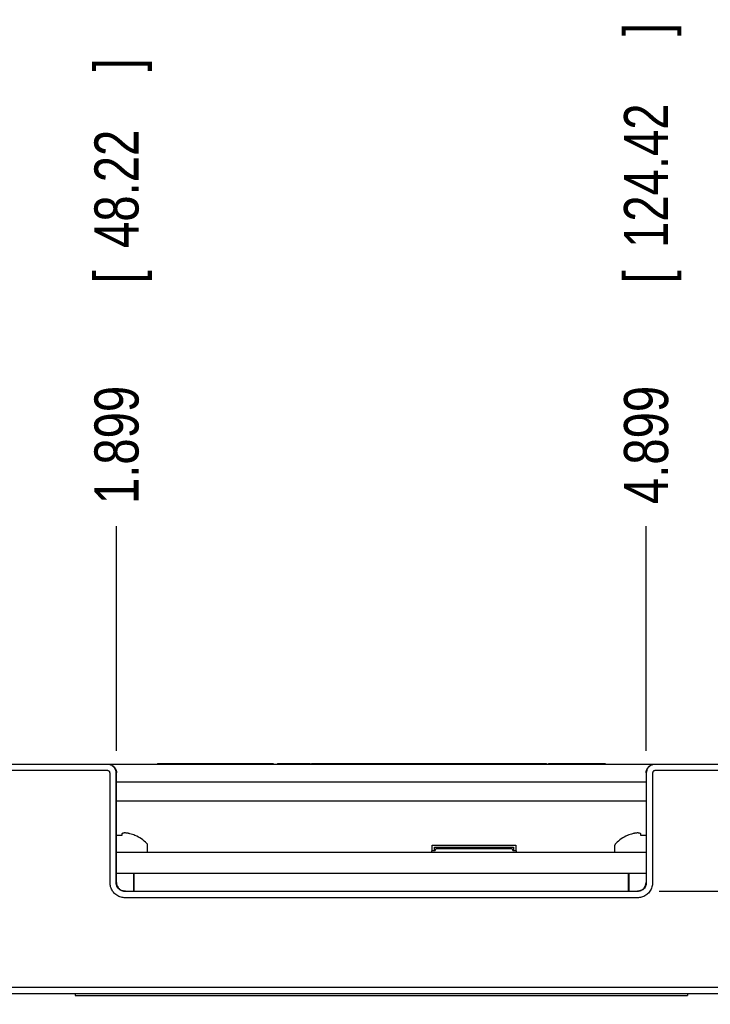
# Model space of a CAD drawing. Header units: inches. Extents: x 0 to 22, y 0 to 17.
# Tile 7 of 32: x 2 to 3.9, y 11.2 to 14. Entities that reach past the tile are written whole.
import ezdxf

# ---------------------------------------------------------------- set-up
doc = ezdxf.new("R2010")
doc.units = ezdxf.units.IN
doc.header["$LTSCALE"] = 1.21
doc.header["$MEASUREMENT"] = 0
doc.layers.get('0').update_dxf_attribs({"linetype": 'CONTINUOUS'})
doc.layers.add('DIMENSIONS', color=7, linetype='CONTINUOUS')
doc.styles.get("Standard").update_dxf_attribs({"font": 'txt', "width": 0.8})
doc.dimstyles.new('DIMSTYLE_2', dxfattribs={"dimtxt": 0.125, "dimasz": 0.18, "dimexe": 0.18, "dimexo": 0.0625, "dimgap": 0.09, "dimtad": 0, "dimtih": 1, "dimtoh": 1, "dimdec": 3, "dimlfac": 2, "dimzin": 4, "dimdsep": 46, "dimtxsty": 'STANDARD', "dimblk": '_FILLED', "dimblk1": '_FILLED', "dimblk2": '_FILLED', "dimcen": 0.09, "dimadec": 0, "dimazin": 0, "dimtp": 0.01, "dimtm": 0.01, "dimtfac": 1, "dimtdec": 3, "dimtofl": 0, "dimtmove": 0, "dimatfit": 3, "dimldrblk": '_FILLED', "dimfxl": 1, "dimtolj": 1, "dimtzin": 4, "dimarcsym": 0})

# ---------------------------------------------------------------- blocks, each defined once
blk = doc.blocks.new('*D10')
at = {"layer": 'DIMENSIONS', "color": 2, "linetype": 'CONTINUOUS'}
blk.add_line((4.6798, 11.8165), (4.6798, 12.548), dxfattribs=at)
at = {"layer": 'DIMENSIONS', "color": 2, "linetype": 'CONTINUOUS', "width": 0.8}
for s, p in [(']', (4.7423, 13.9355)), ('172.65', (4.7423, 13.3355)), ('[', (4.7423, 13.2355)), ('6.797', (4.7423, 12.6105))]:
    blk.add_text(s, height=0.125, rotation=90, dxfattribs=at).set_placement(p)
blk = doc.blocks.new('_FILLED')
at = {"color": 0, "linetype": 'BYBLOCK'}
blk.add_solid([(0, 0), (-1, 0.174), (-1, -0.174)], dxfattribs=at)
blk = doc.blocks.new('*D12')
at = {"layer": 'DIMENSIONS', "color": 2, "linetype": 'CONTINUOUS'}
blk.add_line((2.2305, 11.912), (2.2305, 12.548), dxfattribs=at)
at = {"layer": 'DIMENSIONS', "color": 2, "linetype": 'CONTINUOUS', "width": 0.8}
for s, p in [(']', (2.293, 13.8355)), ('48.22', (2.293, 13.3355)), ('[', (2.293, 13.2355)), ('1.899', (2.293, 12.6105))]:
    blk.add_text(s, height=0.125, rotation=90, dxfattribs=at).set_placement(p)
blk = doc.blocks.new('*D13')
at = {"layer": 'DIMENSIONS', "color": 2, "linetype": 'CONTINUOUS'}
blk.add_line((3.7305, 11.912), (3.7305, 12.548), dxfattribs=at)
at = {"layer": 'DIMENSIONS', "color": 2, "linetype": 'CONTINUOUS', "width": 0.8}
for s, p in [(']', (3.793, 13.9355)), ('124.42', (3.793, 13.3355)), ('[', (3.793, 13.2355)), ('4.899', (3.793, 12.6105))]:
    blk.add_text(s, height=0.125, rotation=90, dxfattribs=at).set_placement(p)
blk = doc.blocks.new('*D16')
at = {"layer": 'DIMENSIONS', "color": 2, "linetype": 'CONTINUOUS'}
blk.add_line((3.768, 11.5145), (5.118, 11.5145), dxfattribs=at)
at = {"layer": 'DIMENSIONS', "color": 2, "linetype": 'CONTINUOUS', "width": 0.8}
for s, p in [('.640', (5.1805, 11.452)), ('[', (5.7055, 11.452)), ('16.26', (5.8055, 11.452)), (']', (6.3055, 11.452))]:
    blk.add_text(s, height=0.125, dxfattribs=at).set_placement(p)

msp = doc.modelspace()

# ---------------------------------------------------------------- linework, layer by layer
at = {"color": 7, "linetype": 'CONTINUOUS'}
for p, q in [((1.43052, 11.87451), (4.53052, 11.87451)), ((2.2048, 11.87379), (1.43052, 11.87379)), ((2.34644, 11.87651), (2.34644, 11.87451)), ((2.34644, 11.87651), (2.4982, 11.87651)), ((2.41436, 11.87651), (2.41436, 11.87451)), ((2.41977, 11.87651), (2.41977, 11.87451)), ((2.4982, 11.87651), (2.4982, 11.87451)), ((2.49869, 11.87651), (2.67455, 11.87651)), ((2.61866, 11.87451), (2.61866, 11.87651)), ((2.64236, 11.87651), (2.64236, 11.87451)), ((2.67309, 11.87651), (2.67309, 11.87451)), ((2.67455, 11.87651), (2.67455, 11.87451)), ((2.68621, 11.87651), (2.68621, 11.87451)), ((2.68621, 11.87651), (2.77901, 11.87651)), ((2.71039, 11.87651), (2.71039, 11.87451)), ((2.75642, 11.87651), (2.75642, 11.87451)), ((2.77696, 11.87651), (2.77696, 11.87451)), ((2.77901, 11.87651), (2.77901, 11.87451)), ((2.78147, 11.87651), (2.78147, 11.87451)), ((2.78249, 11.87651), (2.78249, 11.87451)), ((2.78249, 11.87651), (2.85257, 11.87651)), ((2.85257, 11.87651), (2.85257, 11.87451)), ((2.85344, 11.87651), (2.85344, 11.87451)), ((2.85344, 11.87651), (3.17145, 11.87651)), ((2.88286, 11.87651), (2.88286, 11.87451)), ((2.91361, 11.87651), (2.91361, 11.87451)), ((2.94303, 11.87651), (2.94303, 11.87451)), ((2.95293, 11.87651), (2.95293, 11.87451)), ((2.98368, 11.87651), (2.98368, 11.87451)), ((2.9917, 11.87651), (2.9917, 11.87451)), ((3.00786, 11.87651), (3.00786, 11.87451)), ((3.04078, 11.87651), (3.04078, 11.87451)), ((3.04457, 11.87651), (3.04457, 11.87451)), ((3.13358, 11.87651), (3.13358, 11.87451)), ((3.13851, 11.87651), (3.13851, 11.87451)), ((3.14726, 11.87651), (3.14726, 11.87451)), ((3.17145, 11.87651), (3.17145, 11.87451)), ((3.1715, 11.87651), (3.24015, 11.87651)), ((3.19636, 11.87651), (3.19636, 11.87451)), ((3.21572, 11.87651), (3.21572, 11.87451)), ((3.24021, 11.87651), (3.44854, 11.87651)), ((3.24021, 11.87651), (3.24021, 11.87451)), ((3.27095, 11.87651), (3.27095, 11.87451)), ((3.27298, 11.87651), (3.27298, 11.87451)), ((3.281, 11.87651), (3.281, 11.87451)), ((3.28408, 11.87651), (3.28408, 11.87451)), ((3.35224, 11.87651), (3.35224, 11.87451)), ((3.35779, 11.87651), (3.35779, 11.87451)), ((3.38198, 11.87651), (3.38198, 11.87451)), ((3.428, 11.87651), (3.428, 11.87451)), ((3.44854, 11.87651), (3.44854, 11.87451)), ((3.45406, 11.87651), (3.54366, 11.87651)), ((3.45406, 11.87651), (3.45406, 11.87451)), ((3.4835, 11.87651), (3.4835, 11.87451)), ((3.51425, 11.87651), (3.51425, 11.87451)), ((3.54366, 11.87651), (3.54366, 11.87451)), ((3.54453, 11.87651), (3.6146, 11.87651)), ((3.54453, 11.87651), (3.54453, 11.87451)), ((3.6146, 11.87651), (3.6146, 11.87451)), ((4.53052, 11.87379), (3.75624, 11.87379)), ((2.2048, 11.85614), (1.43052, 11.85614)), ((2.21215, 11.53879), (2.21215, 11.84879)), ((2.2298, 11.53879), (2.2298, 11.84879)), ((2.23052, 11.53951), (2.23052, 11.84951)), ((3.73052, 11.84951), (3.73052, 11.53951)), ((3.73124, 11.84879), (3.73124, 11.53879)), ((3.74889, 11.84879), (3.74889, 11.53879)), ((4.53052, 11.85614), (3.75624, 11.85614)), ((2.23052, 11.82451), (3.73052, 11.82451)), ((3.73052, 11.76951), (2.23052, 11.76951)), ((2.24552, 11.6775), (2.24552, 11.67232)), ((3.71552, 11.67232), (3.71552, 11.6775)), ((3.73052, 11.62451), (2.23052, 11.62451)), ((2.31852, 11.62451), (2.31852, 11.64464)), ((3.13289, 11.62866), (3.12246, 11.62866)), ((3.12246, 11.62866), (3.12246, 11.62451)), ((3.12466, 11.64539), (3.36159, 11.64539)), ((3.12466, 11.62866), (3.12466, 11.64539)), ((3.13092, 11.63913), (3.35533, 11.63913)), ((3.13092, 11.62866), (3.13092, 11.63913)), ((3.13289, 11.62866), (3.13289, 11.63063)), ((3.13781, 11.63555), (3.34844, 11.63555)), ((3.21852, 11.63913), (3.21852, 11.63555)), ((3.22836, 11.63913), (3.22836, 11.63555)), ((3.25789, 11.63555), (3.25789, 11.63913)), ((3.26773, 11.63913), (3.26773, 11.63555)), ((3.35336, 11.63063), (3.35336, 11.62866)), ((3.3638, 11.62866), (3.35336, 11.62866)), ((3.35533, 11.63913), (3.35533, 11.62866)), ((3.36159, 11.64539), (3.36159, 11.62866)), ((3.3638, 11.62451), (3.3638, 11.62866)), ((3.64252, 11.62451), (3.64252, 11.64464)), ((3.73052, 11.56451), (2.23052, 11.56451)), ((2.27902, 11.56451), (2.27902, 11.51451)), ((2.28052, 11.51451), (2.28052, 11.56451)), ((3.68052, 11.51451), (3.68052, 11.56451)), ((3.68052, 11.56277), (3.68202, 11.56277)), ((3.68202, 11.56191), (3.68052, 11.56191)), ((3.68202, 11.56173), (3.68052, 11.56173)), ((3.68202, 11.55681), (3.68052, 11.55681)), ((3.68202, 11.56451), (3.68202, 11.51451)), ((3.70624, 11.51379), (2.2548, 11.51379)), ((2.25552, 11.51451), (3.70552, 11.51451)), ((3.70624, 11.49614), (2.2548, 11.49614)), ((1.43052, 11.24289), (4.53052, 11.24289)), ((1.43052, 11.22523), (4.53052, 11.22523)), ((4.53052, 11.22452), (1.43052, 11.22452)), ((4.53052, 11.22451), (1.43052, 11.22451)), ((2.11302, 11.22451), (2.11302, 11.21951)), ((2.11302, 11.21951), (3.84802, 11.21951)), ((3.84802, 11.22451), (3.84802, 11.21951))]:
    msp.add_line(p, q, dxfattribs=at)
for centre, radius, start, end in [((2.23802, 11.57039), 0.11137, 66.23747, 74.10632), ((2.23802, 11.57039), 0.11163, 45.48667, 65.91477), ((3.72302, 11.57039), 0.11163, 114.08523, 134.51333), ((3.72302, 11.57039), 0.11137, 105.89368, 113.76253), ((2.31102, 11.64464), 0.0075, 0, 45.48667), ((3.13781, 11.63063), 0.00492, 90, 180), ((3.34844, 11.63063), 0.00492, 0, 90), ((3.65002, 11.64464), 0.0075, 134.51333, 180)]:
    msp.add_arc(centre, radius, start, end, dxfattribs=at)
for points, knots in [([(2.2298, 11.84879), (2.2298, 11.8514), (2.22897, 11.85665), (2.22536, 11.86373), (2.21974, 11.86936), (2.21266, 11.87296), (2.20741, 11.87379), (2.2048, 11.87379)], [0, 0, 0, 0, 0.2000409, 0.4000718, 0.6001142, 0.8000325, 1, 1, 1, 1]), ([(2.20552, 11.87451), (2.20813, 11.87451), (2.21338, 11.87368), (2.22046, 11.87007), (2.22608, 11.86445), (2.22969, 11.85737), (2.23052, 11.85212), (2.23052, 11.84951)], [0, 0, 0, 0, 0.2000055, 0.4000029, 0.5999972, 0.7999945, 1, 1, 1, 1]), ([(3.73052, 11.84951), (3.73052, 11.85212), (3.73135, 11.85737), (3.73496, 11.86445), (3.74058, 11.87007), (3.74766, 11.87368), (3.75291, 11.87451), (3.75552, 11.87451)], [0, 0, 0, 0, 0.2000055, 0.4000028, 0.5999971, 0.7999945, 1, 1, 1, 1]), ([(3.75624, 11.87379), (3.75363, 11.87379), (3.74838, 11.87296), (3.74131, 11.86936), (3.73568, 11.86373), (3.73207, 11.85665), (3.73124, 11.8514), (3.73124, 11.84879)], [0, 0, 0, 0, 0.1999675, 0.3998858, 0.5999282, 0.7999591, 1, 1, 1, 1]), ([(2.21215, 11.84879), (2.21215, 11.84956), (2.2119, 11.85111), (2.21084, 11.85319), (2.20919, 11.85484), (2.20711, 11.8559), (2.20557, 11.85614), (2.2048, 11.85614)], [0, 0, 0, 0, 0.2005015, 0.4004795, 0.6003078, 0.7999428, 1, 1, 1, 1]), ([(3.75624, 11.85614), (3.75547, 11.85614), (3.75393, 11.8559), (3.75185, 11.85484), (3.7502, 11.85319), (3.74914, 11.85111), (3.7489, 11.84956), (3.74889, 11.84879)], [0, 0, 0, 0, 0.2000572, 0.3996922, 0.5995205, 0.7994985, 1, 1, 1, 1]), ([(2.26488, 11.67831), (2.26485, 11.67831), (2.2643, 11.67842), (2.26376, 11.67852), (2.26324, 11.67861)], [0, 0, 0, 0, 0.0527488, 1, 1, 1, 1]), ([(2.26488, 11.67831), (2.26485, 11.67831), (2.26431, 11.67842), (2.26376, 11.67852), (2.26325, 11.67861)], [0, 0, 0, 0, 0.0529182, 1, 1, 1, 1]), ([(3.69617, 11.67831), (3.69614, 11.6783), (3.69492, 11.67806), (3.6937, 11.67779), (3.69252, 11.6775)], [0, 0, 0, 0, 0.0247228, 1, 1, 1, 1]), ([(3.69976, 11.67894), (3.69972, 11.67893), (3.69907, 11.67883), (3.69842, 11.67872), (3.6978, 11.67861)], [0, 0, 0, 0, 0.0534704, 1, 1, 1, 1]), ([(3.7034, 11.67941), (3.70338, 11.67941), (3.70289, 11.67935), (3.7024, 11.6793), (3.70193, 11.67924)], [0, 0, 0, 0, 0.0475939, 1, 1, 1, 1]), ([(3.71552, 11.6775), (3.71482, 11.6778), (3.71342, 11.67834), (3.71131, 11.67897), (3.70989, 11.67929), (3.70917, 11.67942), (3.70915, 11.67942)], [0, 0, 0, 0, 0.3451503, 0.6714017, 0.9912017, 1, 1, 1, 1]), ([(3.67814, 11.67232), (3.67806, 11.67228), (3.6779, 11.67221), (3.67774, 11.67214), (3.67765, 11.6721)], [0, 0, 0, 0, 0.4994477, 1, 1, 1, 1]), ([(3.71554, 11.6721), (3.71554, 11.67214), (3.71553, 11.67221), (3.71553, 11.67228), (3.71552, 11.67232)], [0, 0, 0, 0, 0.5017762, 1, 1, 1, 1]), ([(3.72302, 11.67232), (3.72219, 11.67232), (3.72052, 11.6723), (3.71803, 11.67223), (3.71637, 11.67215), (3.71554, 11.6721)], [0, 0, 0, 0, 0.3349832, 0.6682134, 1, 1, 1, 1]), ([(3.7305, 11.6721), (3.72967, 11.67215), (3.72802, 11.67223), (3.72552, 11.6723), (3.72386, 11.67232), (3.72302, 11.67232)], [0, 0, 0, 0, 0.3316857, 0.6649275, 1, 1, 1, 1]), ([(3.73052, 11.67232), (3.73052, 11.67228), (3.73051, 11.67221), (3.7305, 11.67214), (3.7305, 11.6721)], [0, 0, 0, 0, 0.4981542, 1, 1, 1, 1]), ([(2.2548, 11.49614), (2.25105, 11.49615), (2.24289, 11.4972), (2.23106, 11.50251), (2.22103, 11.5116), (2.2143, 11.52337), (2.21231, 11.53277), (2.21215, 11.53791), (2.21215, 11.53879)], [0, 0, 0, 0, 0.1720505, 0.3687788, 0.5655071, 0.7622354, 0.9589637, 1, 1, 1, 1]), ([(2.2548, 11.51379), (2.25265, 11.51379), (2.24828, 11.51436), (2.24216, 11.51689), (2.23686, 11.52096), (2.23283, 11.52627), (2.23035, 11.53236), (2.2298, 11.53667), (2.2298, 11.53879)], [0, 0, 0, 0, 0.1648844, 0.3329697, 0.5020038, 0.6709415, 0.8374321, 1, 1, 1, 1]), ([(2.23052, 11.53951), (2.23052, 11.53694), (2.23133, 11.53176), (2.23484, 11.52475), (2.23852, 11.52101), (2.24058, 11.51947)], [0, 0, 0, 0, 0.3333524, 0.6666802, 1, 1, 1, 1]), ([(3.73124, 11.53879), (3.73124, 11.53667), (3.73069, 11.53236), (3.72821, 11.52627), (3.72419, 11.52096), (3.71889, 11.51689), (3.71276, 11.51436), (3.70839, 11.51379), (3.70624, 11.51379)], [0, 0, 0, 0, 0.1625679, 0.3290585, 0.4979962, 0.6670303, 0.8351156, 1, 1, 1, 1]), ([(3.7489, 11.53879), (3.74889, 11.53791), (3.74873, 11.53277), (3.74674, 11.52337), (3.74002, 11.5116), (3.72998, 11.50251), (3.71815, 11.4972), (3.71, 11.49615), (3.70624, 11.49614)], [0, 0, 0, 0, 0.0410363, 0.2377646, 0.4344929, 0.6312212, 0.8279495, 1, 1, 1, 1]), ([(3.72046, 11.51947), (3.72253, 11.52101), (3.7262, 11.52475), (3.72971, 11.53176), (3.73052, 11.53694), (3.73052, 11.53951)], [0, 0, 0, 0, 0.3333198, 0.6666476, 1, 1, 1, 1]), ([(2.25289, 11.51469), (2.2516, 11.51484), (2.24887, 11.5153), (2.24467, 11.51684), (2.24193, 11.51846), (2.24058, 11.51947)], [0, 0, 0, 0, 0.2913179, 0.6207084, 1, 1, 1, 1]), ([(3.72046, 11.51947), (3.71956, 11.5188), (3.71769, 11.51759), (3.7147, 11.5162), (3.71163, 11.51521), (3.70877, 11.51474), (3.70695, 11.51452), (3.70618, 11.51449)], [0, 0, 0, 0, 0.2202918, 0.4340711, 0.6427616, 0.849606, 1, 1, 1, 1])]:
    msp.add_open_spline(points, degree=3, knots=knots, dxfattribs=at)
for points in [[(2.2478, 11.67837), (2.24703, 11.67811), (2.24627, 11.67782), (2.24552, 11.6775)], [(2.24992, 11.67899), (2.24921, 11.67881), (2.2485, 11.6786), (2.2478, 11.67837)], [(2.25189, 11.67942), (2.25123, 11.6793), (2.25057, 11.67916), (2.24992, 11.67899)], [(2.25195, 11.67943), (2.25193, 11.67943), (2.25191, 11.67943), (2.25189, 11.67942)], [(2.25394, 11.67972), (2.25327, 11.67965), (2.25261, 11.67955), (2.25195, 11.67943)], [(2.25757, 11.67942), (2.25636, 11.67954), (2.25515, 11.67965), (2.25394, 11.67972)], [(2.25764, 11.67941), (2.25762, 11.67941), (2.25759, 11.67941), (2.25757, 11.67942)], [(2.25871, 11.67929), (2.25835, 11.67933), (2.258, 11.67937), (2.25764, 11.67941)], [(2.25911, 11.67924), (2.25898, 11.67925), (2.25884, 11.67927), (2.25871, 11.67929)], [(2.26118, 11.67895), (2.26049, 11.67906), (2.2598, 11.67915), (2.2591, 11.67924)], [(2.26129, 11.67894), (2.26125, 11.67894), (2.26121, 11.67895), (2.26118, 11.67895)], [(2.26324, 11.67861), (2.26259, 11.67873), (2.26194, 11.67884), (2.26129, 11.67894)], [(2.26325, 11.67861), (2.26259, 11.67873), (2.26194, 11.67884), (2.26129, 11.67894)], [(2.26852, 11.6775), (2.26731, 11.6778), (2.2661, 11.67807), (2.26488, 11.67831)], [(3.6978, 11.67861), (3.69726, 11.67852), (3.69671, 11.67842), (3.69617, 11.67831)], [(3.70193, 11.67924), (3.70121, 11.67915), (3.70048, 11.67905), (3.69976, 11.67894)], [(3.7071, 11.67972), (3.70587, 11.67964), (3.70463, 11.67954), (3.7034, 11.67941)], [(3.70915, 11.67942), (3.70847, 11.67955), (3.70779, 11.67965), (3.7071, 11.67972)], [(2.23053, 11.67221), (2.23053, 11.67225), (2.23053, 11.67228), (2.23052, 11.67232)], [(2.23054, 11.6721), (2.23054, 11.67214), (2.23054, 11.67218), (2.23053, 11.67221)], [(2.23302, 11.67222), (2.2322, 11.67219), (2.23137, 11.67215), (2.23054, 11.6721)], [(2.23462, 11.67227), (2.23409, 11.67226), (2.23356, 11.67224), (2.23302, 11.67222)], [(2.23552, 11.6723), (2.23522, 11.67229), (2.23492, 11.67228), (2.23462, 11.67227)], [(2.23802, 11.67232), (2.23719, 11.67232), (2.23635, 11.67231), (2.23552, 11.6723)], [(2.24053, 11.6723), (2.23969, 11.67231), (2.23886, 11.67232), (2.23802, 11.67232)], [(2.24158, 11.67227), (2.24123, 11.67228), (2.24088, 11.67229), (2.24053, 11.6723)], [(2.24302, 11.67222), (2.24254, 11.67224), (2.24206, 11.67226), (2.24158, 11.67227)], [(2.2455, 11.6721), (2.24467, 11.67215), (2.24385, 11.67219), (2.24302, 11.67222)], [(2.24551, 11.67221), (2.24551, 11.67218), (2.2455, 11.67214), (2.2455, 11.6721)], [(2.24552, 11.67232), (2.24552, 11.67228), (2.24551, 11.67225), (2.24551, 11.67221)], [(2.28314, 11.67221), (2.28306, 11.67225), (2.28298, 11.67228), (2.2829, 11.67232)], [(2.28314, 11.67221), (2.28306, 11.67225), (2.28298, 11.67228), (2.2829, 11.67232)], [(2.28339, 11.6721), (2.28331, 11.67214), (2.28323, 11.67218), (2.28314, 11.67221)], [(2.28339, 11.6721), (2.28343, 11.67217), (2.28351, 11.6723), (2.28351, 11.6723)], [(2.28339, 11.6721), (2.28343, 11.67217), (2.28351, 11.6723), (2.28351, 11.6723)], [(3.67765, 11.6721), (3.67761, 11.67217), (3.67754, 11.6723), (3.67754, 11.6723)], [(2.25562, 11.51447), (2.25471, 11.51449), (2.2538, 11.51458), (2.25289, 11.51469)]]:
    msp.add_open_spline(points, degree=3, dxfattribs=at)

# ---------------------------------------------------------------- dimensions: what is measured, and where the dimension line sits
at = {"layer": 'DIMENSIONS', "color": 2, "linetype": 'CONTINUOUS'}
for feature_location, offset, dtype, origin, picture, middle in [((4.6798, 11.81651), (0, 0.73151), 1, (1.28124, 11.54951), '*D10', (4.6798, 13.32301)), ((3.73052, 11.91201), (0, 0.636), 1, (1.28124, 11.84951), '*D13', (3.73052, 13.32301)), ((2.23052, 11.91201), (0, 0.636), 1, (1.28124, 11.84951), '*D12', (2.23052, 13.27301)), ((3.76802, 11.51451), (1.35, 0), 0, (3.70552, 11.19451), '*D16', (5.79302, 11.51451))]:
    dim = msp.add_ordinate_dim(feature_location=feature_location, offset=offset, dtype=dtype, origin=origin, dimstyle='DIMSTYLE_2', dxfattribs=at)
    dim.commit()
    dim.dimension.update_dxf_attribs({"geometry": picture, "text_midpoint": middle})

doc.saveas('drawing.dxf')
